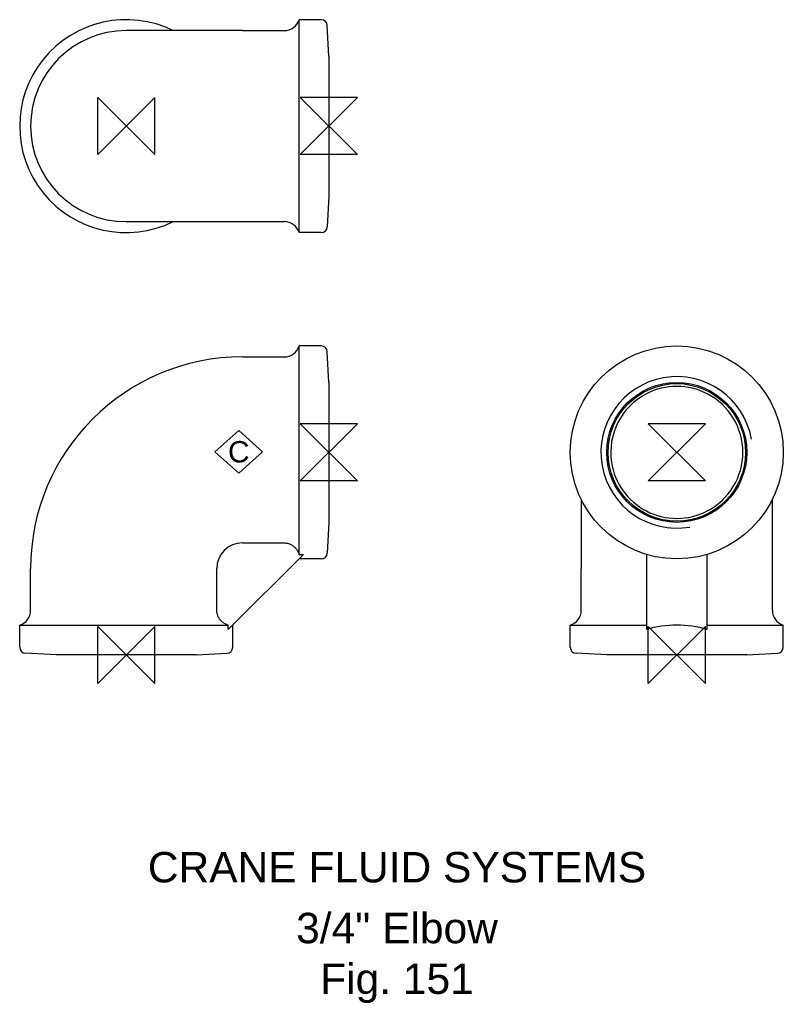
# Model space of a CAD drawing. Extents: x -18 to 108, y -57 to 104.
import ezdxf

# ---------------------------------------------------------------- set-up
doc = ezdxf.new("R2010")
doc.units = 0
doc.header["$MEASUREMENT"] = 0
doc.layers.get('0').update_dxf_attribs({"linetype": 'CONTINUOUS'})
for name, color, linetype in [('DETAIL', 2, 'CONTINUOUS'), ('ORIGIN', 6, 'CONTINUOUS'), ('SYMBOL', 3, 'CONTINUOUS')]:
    doc.layers.add(name, color=color, linetype=linetype)
doc.layers.add('TEXT', color=7, linetype='CONTINUOUS', lineweight=13)
doc.styles.add('fastrack', font='ARIAL.TTF')

# ---------------------------------------------------------------- blocks, each defined once
blk = doc.blocks.new('ZPO')
at = {"layer": 'ORIGIN'}
for p, q in [((-20, 20), (20, -20)), ((20, 20), (-20, -20)), ((-20, -20), (-20, 20)), ((20, -20), (20, 20))]:
    blk.add_line(p, q, dxfattribs=at)
blk = doc.blocks.new('C Symbol')
at = {"layer": 'SYMBOL'}
for p, q in [((-10, 0), (0, 9)), ((0, 9), (10, 0)), ((0, -9), (-10, 0)), ((10, 0), (0, -9))]:
    blk.add_line(p, q, dxfattribs=at)
at = {"layer": 'SYMBOL', "insert": (0, 0), "char_height": 9, "attachment_point": 5, "style": 'fastrack'}
blk.add_mtext('C', dxfattribs=at)

msp = doc.modelspace()

# ---------------------------------------------------------------- linework, layer by layer
at = {"layer": 'DETAIL'}
for p, q in [((28.39, 69.42), (28.39, 104.42)), ((32.03, 104.42), (28.39, 104.42)), ((19.09, 102.62), (0, 102.62)), ((19.09, 102.62), (25.99, 102.62)), ((33.29, 98.42), (33.02, 103.47)), ((33.29, 98.42), (33.29, 75.42)), ((33.29, 75.42), (33.02, 70.37)), ((0, 71.22), (19.09, 71.22)), ((19.09, 71.22), (25.99, 71.22)), ((32.03, 69.42), (28.39, 69.42)), ((28.39, 16.52), (28.39, 50.79)), ((32.03, 50.79), (28.39, 50.79)), ((19.09, 48.99), (25.99, 48.99)), ((33.29, 44.79), (33.02, 49.84)), ((33.29, 44.79), (33.29, 21.79)), ((74.76, 25.56), (74.76, 14.2)), ((106.16, 14.2), (106.16, 25.56)), ((33.29, 21.79), (33.02, 16.74)), ((19.09, 18.41), (25.99, 18.41)), ((29.12, 16.52), (16.77, 4.17)), ((28.39, 16.52), (29.12, 16.52)), ((85.46, 16.52), (85.46, 4.17)), ((95.46, 4.17), (95.46, 16.52)), ((32.03, 15.79), (28.39, 15.79)), ((-15.7, 7.3), (-15.7, 14.2)), ((14.88, 7.3), (14.88, 14.2)), ((74.76, 7.3), (74.76, 14.2)), ((106.16, 7.3), (106.16, 14.2)), ((-17.5, 4.9), (16.77, 4.9)), ((-17.5, 1.26), (-17.5, 4.9)), ((16.77, 4.17), (16.77, 4.9)), ((17.5, 1.26), (17.5, 4.9)), ((72.96, 4.9), (85.46, 4.9)), ((72.96, 1.26), (72.96, 4.9)), ((95.46, 4.9), (107.96, 4.9)), ((107.96, 1.26), (107.96, 4.9)), ((-11.5, 0), (-16.55, 0.26)), ((11.5, 0), (-11.5, 0)), ((11.5, 0), (16.55, 0.26)), ((78.96, 0), (73.9, 0.26)), ((101.96, 0), (78.96, 0)), ((101.96, 0), (107.01, 0.26))]:
    msp.add_line(p, q, dxfattribs=at)
at = {"layer": 'DETAIL', "flags": 128}
for points in [[(25.99, 18.41), (26.12, 18.4), (26.26, 18.39), (26.4, 18.37), (26.53, 18.34), (26.67, 18.31), (26.8, 18.26), (26.92, 18.22), (27.04, 18.16), (27.16, 18.1), (27.28, 18.03), (27.4, 17.95), (27.51, 17.86), (27.61, 17.77), (27.71, 17.68), (27.8, 17.59), (27.89, 17.48), (27.97, 17.37), (28.05, 17.26), (28.13, 17.14), (28.19, 17.02), (28.25, 16.9), (28.3, 16.78), (28.35, 16.65), (28.39, 16.52)], [(16.77, 4.9), (16.64, 4.94), (16.51, 4.99), (16.39, 5.04), (16.27, 5.1), (16.15, 5.16), (16.03, 5.24), (15.92, 5.32), (15.8, 5.4), (15.7, 5.49), (15.61, 5.58), (15.52, 5.68), (15.43, 5.78), (15.34, 5.89), (15.26, 6.01), (15.19, 6.13), (15.13, 6.25), (15.07, 6.37), (15.03, 6.49), (14.98, 6.62), (14.95, 6.76), (14.92, 6.89), (14.9, 7.03), (14.89, 7.17), (14.88, 7.3)]]:
    msp.add_lwpolyline(points, dxfattribs=at)
at = {"layer": 'DETAIL'}
for radius in [17.5, 11.5, 11.3]:
    msp.add_circle((90.46, 33.29), radius, dxfattribs=at)
for centre, radius, start, end in [((0, 86.92), 17.5, 63.785, 296.215), ((25.99, 105.12), 2.5, 270, 343.7398), ((32.03, 103.42), 1, 3, 90), ((0, 86.92), 15.7, 90, 270), ((25.99, 68.72), 2.5, 16.2602, 90), ((32.03, 70.42), 1, 270, 357), ((25.99, 51.49), 2.5, 270, 343.7398), ((32.03, 49.79), 1, 3, 90), ((19.09, 14.2), 34.79, 90, 180), ((90.46, 33.29), 12.46, 10, 280), ((90.46, 33.29), 10.85, 90, 117.4304), ((90.46, 33.29), 10.85, 62.5696, 90), ((90.46, 33.29), 10.85, 117.4304, 188.62), ((90.46, 33.29), 10.85, 0, 62.5696), ((90.46, 33.29), 10.85, 297.4304, 0), ((90.46, 33.29), 10.85, 188.62, 242.5696), ((90.46, 33.29), 10.85, 242.5696, 297.4304), ((19.09, 14.2), 4.21, 90, 180), ((32.03, 16.79), 1, 270, 357), ((-18.2, 7.3), 2.5, 286.2602, 0), ((72.26, 7.3), 2.5, 286.2602, 0), ((108.66, 7.3), 2.5, 180, 253.7398), ((90.46, -12.6), 17.5, 73.3985, 106.6015), ((-16.5, 1.26), 1, 180, 267), ((16.5, 1.26), 1, 273, 0), ((73.96, 1.26), 1, 180, 267), ((106.96, 1.26), 1, 273, 0)]:
    msp.add_arc(centre, radius, start, end, dxfattribs=at)

# ---------------------------------------------------------------- block references
at = {"xscale": 0.390625, "yscale": 0.390625, "zscale": 0.390625}
msp.add_blockref('C Symbol', (18.49, 33.37), dxfattribs=at)
at = {"layer": 'ORIGIN', "xscale": 0.234375, "yscale": 0.234375, "zscale": 0.234375}
for p in [(0, 86.92), (0, 0), (90.46, 0)]:
    msp.add_blockref('ZPO', p, dxfattribs=at)
at = {"layer": 'ORIGIN', "xscale": 0.234375, "yscale": 0.234375, "zscale": 0.234375, "rotation": 90}
for p in [(33.29, 86.92), (33.29, 33.29), (90.46, 33.29)]:
    msp.add_blockref('ZPO', p, dxfattribs=at)

# ---------------------------------------------------------------- texts
at = {"layer": 'TEXT', "char_height": 5, "attachment_point": 2, "style": 'fastrack'}
for s, insert in [('CRANE FLUID SYSTEMS', (44.49, -32.4)), ('\\A1;3/4" Elbow\\PFig. 151', (44.49, -42.4))]:
    msp.add_mtext(s, dxfattribs=dict(at, insert=insert))

doc.saveas('drawing.dxf')
